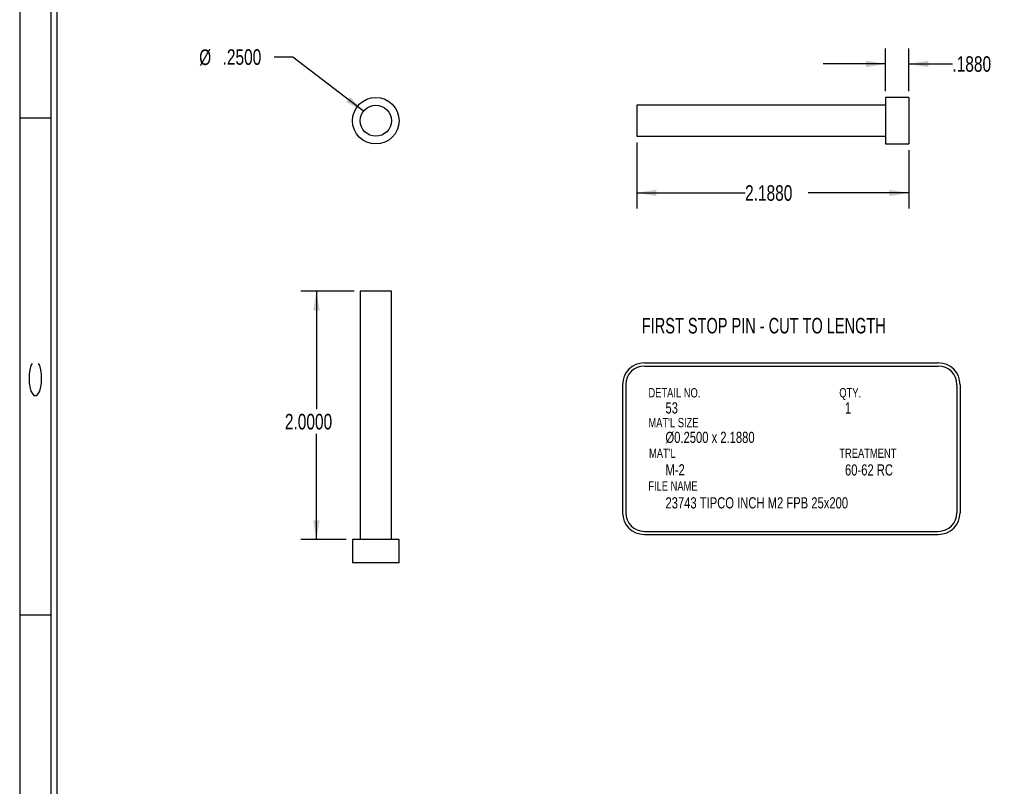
# Model space of a CAD drawing. Header units: inches. Extents: x 1802 to 2468, y -253 to -72.
# Tile 236 of 256: x 2068.4 to 2076.32, y -176.48 to -170.31. Entities that reach past the tile are written whole.
import ezdxf

# ---------------------------------------------------------------- set-up
doc = ezdxf.new("R2010")
doc.units = ezdxf.units.IN
doc.header["$LTSCALE"] = 0.5
doc.header["$MEASUREMENT"] = 0
for name, color, linetype in [('SID-M-D', 42, 'Continuous'), ('SID-M-M', 233, 'Continuous'), ('SID-M-S', 105, 'Continuous')]:
    doc.layers.add(name, color=color, linetype=linetype)
doc.styles.add('R', font='ROMAND.SHX')
doc.styles.add('SLDTEXTSTYLE0', font='TXT', dxfattribs={"width": 0.595745})
doc.styles.add('SLDTEXTSTYLE1', font='TXT', dxfattribs={"width": 0.744681})

# ---------------------------------------------------------------- blocks, each defined once
blk = doc.blocks.new('*U9')
at = {"layer": 'SID-M-S'}
for p, q in [((-34.55, 22), (-34.55, 0)), ((-34.3, 22), (-34.3, 0)), ((-34.25, 22), (-34.25, 0)), ((-34.55, 11), (-34.3, 11)), ((-34.55, 7), (-34.3, 7))]:
    blk.add_line(p, q, dxfattribs=at)
at = {"layer": 'SID-M-D', "style": 'R', "width": 4}
blk.add_text('C', height=0.1, rotation=90, dxfattribs=at).set_placement((-34.3738, 8.7151))

msp = doc.modelspace()

# ---------------------------------------------------------------- linework, layer by layer
at = {"layer": 'SID-M-D'}
for p, q in [((2075.36565, -170.88124), (2075.36565, -170.53672)), ((2075.55365, -170.88124), (2075.55365, -170.53672)), ((2070.59615, -170.60671), (2070.44615, -170.60671)), ((2071.16458, -171.04267), (2070.59615, -170.60671)), ((2075.36565, -170.66172), (2074.86565, -170.66172)), ((2075.55365, -170.66172), (2075.9047, -170.66172)), ((2073.36565, -171.29374), (2073.36565, -171.82494)), ((2075.55365, -171.35624), (2075.55365, -171.82494)), ((2073.36565, -171.69994), (2074.23576, -171.69994)), ((2075.55365, -171.69994), (2074.74375, -171.69994)), ((2071.08877, -172.49077), (2070.66084, -172.49077)), ((2070.78584, -172.49077), (2070.78584, -173.44129)), ((2070.78584, -174.49077), (2070.78584, -173.63973)), ((2071.02627, -174.49077), (2070.66084, -174.49077))]:
    msp.add_line(p, q, dxfattribs=at)
for points in [[(2075.36565, -170.66172), (2075.20965, -170.63572), (2075.20965, -170.68772)], [(2075.55365, -170.66172), (2075.70965, -170.68772), (2075.70965, -170.63572)], [(2071.16458, -171.04267), (2071.05662, -170.9271), (2071.02497, -170.96836)], [(2073.36565, -171.69994), (2073.52165, -171.72594), (2073.52165, -171.67394)], [(2075.55365, -171.69994), (2075.39765, -171.67394), (2075.39765, -171.72594)], [(2070.78584, -172.49077), (2070.75984, -172.64677), (2070.81184, -172.64677)], [(2070.78584, -174.49077), (2070.81184, -174.33477), (2070.75984, -174.33477)]]:
    msp.add_solid(points, dxfattribs=at)
at = {"layer": 'SID-M-M'}
for p, q in [((2073.42519, -173.06845), (2075.79118, -173.06845)), ((2073.42519, -173.09345), (2075.79118, -173.09345)), ((2073.25019, -173.24345), (2073.25019, -174.27397)), ((2073.27519, -173.24345), (2073.27519, -174.27397)), ((2075.94118, -173.24345), (2075.94118, -174.27397)), ((2075.96618, -173.24345), (2075.96618, -174.27397)), ((2073.42519, -174.42397), (2075.79118, -174.42397)), ((2073.42519, -174.44897), (2075.79118, -174.44897))]:
    msp.add_line(p, q, dxfattribs=at)
for centre, radius, start, end in [((2073.42519, -173.24345), 0.175, 90, 180), ((2075.79118, -173.24345), 0.175, 0, 90), ((2073.42519, -173.24345), 0.15, 90, 180), ((2075.79118, -173.24345), 0.15, 0, 90), ((2073.42519, -174.27397), 0.175, 180, 270), ((2073.42519, -174.27397), 0.15, 180, 270), ((2075.79118, -174.27397), 0.15, 270, 0), ((2075.79118, -174.27397), 0.175, 270, 0)]:
    msp.add_arc(centre, radius, start, end, dxfattribs=at)
at = {"layer": 'SID-M-S'}
for p, q in [((2075.55365, -170.93124), (2075.36565, -170.93124)), ((2075.36565, -170.93124), (2075.36565, -171.30624)), ((2075.55365, -170.93124), (2075.55365, -171.30624)), ((2075.36565, -170.99374), (2073.36565, -170.99374)), ((2073.36565, -170.99374), (2073.36565, -171.24374)), ((2073.36565, -171.24374), (2075.36565, -171.24374)), ((2075.36565, -171.30624), (2075.55365, -171.30624)), ((2071.13877, -172.49077), (2071.13877, -174.49077)), ((2071.38877, -172.49077), (2071.13877, -172.49077)), ((2071.38877, -174.49077), (2071.38877, -172.49077)), ((2071.07627, -174.49077), (2071.07627, -174.67877)), ((2071.45127, -174.49077), (2071.07627, -174.49077)), ((2071.45127, -174.67877), (2071.45127, -174.49077)), ((2071.45127, -174.67877), (2071.07627, -174.67877))]:
    msp.add_line(p, q, dxfattribs=at)
for radius in [0.1875, 0.125]:
    msp.add_circle((2071.26377, -171.11874), radius, dxfattribs=at)

# ---------------------------------------------------------------- block references
at = {"layer": 'SID-M-D'}
msp.add_blockref('*U9', (2102.94756, -182.09685), dxfattribs=at)

# ---------------------------------------------------------------- texts
for s, height, style, width, p in [('FIRST STOP PIN - CUT TO LENGTH', 0.125, 'SLDTEXTSTYLE0', 0.7, (2073.4051, -172.83101)), ('DETAIL NO.', 0.075, 'SLDTEXTSTYLE1', 0.75, (2073.45807, -173.34625)), ('QTY.', 0.075, 'SLDTEXTSTYLE1', 0.75, (2074.99431, -173.34625)), ('53', 0.09, 'SLDTEXTSTYLE1', 0.75, (2073.59501, -173.47553)), ('1', 0.09, 'SLDTEXTSTYLE1', 0.75, (2075.04004, -173.47553)), ("MAT'L SIZE", 0.075, 'SLDTEXTSTYLE1', 0.75, (2073.45807, -173.58635)), ('Ø0.2500 x 2.1880', 0.09, 'SLDTEXTSTYLE1', 0.75, (2073.59501, -173.71233)), ("MAT'L", 0.075, 'SLDTEXTSTYLE1', 0.75, (2073.4627, -173.83252)), ('TREATMENT', 0.075, 'SLDTEXTSTYLE1', 0.75, (2074.99431, -173.83252)), ('M-2', 0.09, 'SLDTEXTSTYLE1', 0.75, (2073.59501, -173.97357)), ('60-62 RC', 0.09, 'SLDTEXTSTYLE1', 0.75, (2075.04004, -173.97464)), ('FILE NAME', 0.075, 'SLDTEXTSTYLE1', 0.75, (2073.45678, -174.09665)), ('23743 TIPCO INCH M2 FPB 25x200', 0.09, 'SLDTEXTSTYLE1', 0.75, (2073.59501, -174.23967))]:
    msp.add_text(s, height=height, dxfattribs=dict(at, style=style, width=width)).set_placement(p)
at = {"layer": 'SID-M-D', "char_height": 0.125, "attachment_point": 1, "style": 'SLDTEXTSTYLE1'}
for s, insert in [('%%c', (2069.84201, -170.54575)), ('.2500', (2070.03052, -170.54384)), ('.1880', (2075.9047, -170.59981)), ('2.1880', (2074.23576, -171.63803)), ('2.0000', (2070.53185, -173.47859))]:
    msp.add_mtext(s, dxfattribs=dict(at, insert=insert))

doc.saveas('drawing.dxf')
